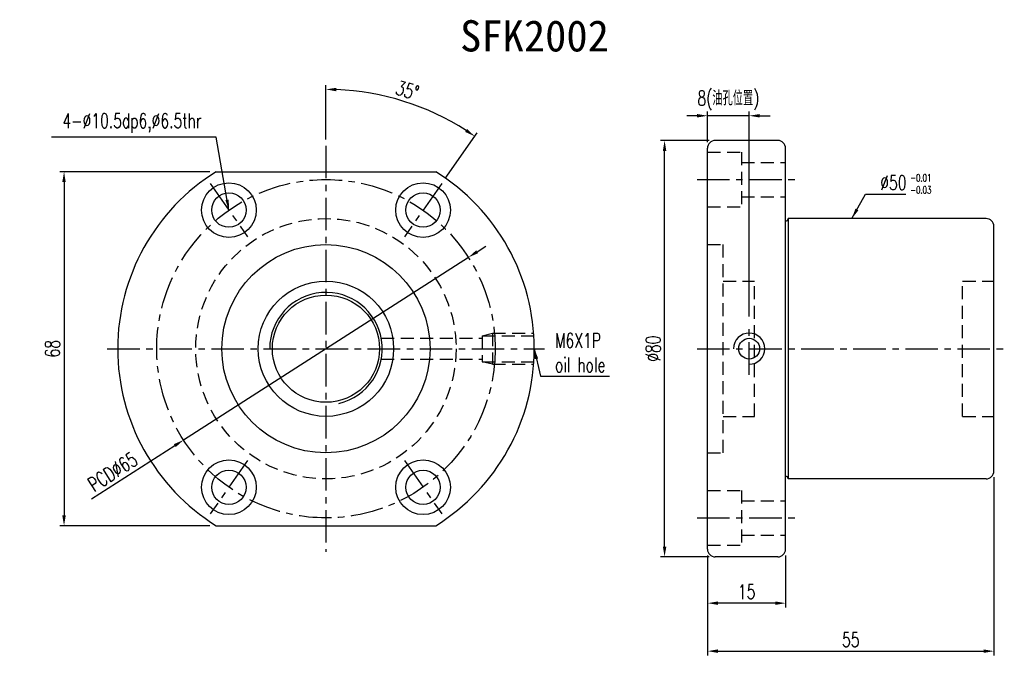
# Model space of a CAD drawing. Extents: x 15 to 1084, y 29 to 151.
import ezdxf

# ---------------------------------------------------------------- set-up
doc = ezdxf.new("R2010")
doc.units = 0
doc.header["$MEASUREMENT"] = 0
doc.header["$PDMODE"] = 2
for name, pattern in [('CENTER', [2, 1.25, -0.25, 0.25, -0.25]), ('DASHED', [0.75, 0.5, -0.25]), ('PH-20', [23.2, 20, -1, 0.1, -1, 0.1, -1])]:
    doc.linetypes.add(name, pattern=pattern)
doc.layers.get('DEFPOINTS').update_dxf_attribs({"linetype": 'PH-20'})
for name, color, linetype in [('CL', 1, 'CENTER'), ('DIM', 4, 'CONTINUOUS'), ('HID', 2, 'DASHED'), ('OUT', 3, 'CONTINUOUS')]:
    doc.layers.add(name, color=color, linetype=linetype)
doc.styles.add('DIM-7', font='SIMPLEX.shx', dxfattribs={"width": 0.7, "bigfont": 'chineset.shx'})
doc.dimstyles.new('CNS', dxfattribs={"dimtxt": 3.5, "dimasz": 2.5, "dimexe": 1, "dimexo": 1.5, "dimgap": 0.09, "dimtad": 0, "dimdsep": 46, "dimtxsty": 'DIM-7', "dimcen": 0.09, "dimclrd": 1, "dimclre": 1, "dimclrt": 4, "dimadec": 0, "dimazin": 0, "dimtfac": 1, "dimtix": 1, "dimtmove": 2, "dimatfit": 3, "dimfxl": 1, "dimtvp": 0.971429, "dimtolj": 1, "dimarcsym": 0})

# ---------------------------------------------------------------- blocks, each defined once
blk = doc.blocks.new('*D2')
at = {"layer": 'DEFPOINTS', "color": 0, "transparency": 16777216}
for p in [(53.19, 121.89), (23.96, 53.89), (53.19, 53.89)]:
    blk.add_point(p, dxfattribs=at)
at = {"layer": 'DIM', "color": 7, "lineweight": -2, "transparency": 16777216}
for p, q in [((51.99, 121.89), (23.16, 121.89)), ((23.96, 119.89), (23.96, 55.89)), ((51.99, 53.89), (23.16, 53.89))]:
    blk.add_line(p, q, dxfattribs=at)
at = {"layer": 'DIM', "color": 7, "transparency": 16777216}
for points in [[(23.62, 119.89), (24.29, 119.89), (23.96, 121.89)], [(23.62, 55.89), (24.29, 55.89), (23.96, 53.89)]]:
    blk.add_solid(points, dxfattribs=at)
at = {"layer": 'DIM', "color": 7, "transparency": 16777216, "insert": (21.76, 87.89), "char_height": 2.8, "attachment_point": 5, "rotation": 90, "style": 'DIM-7'}
blk.add_mtext('\\A1;68', dxfattribs=at)
blk = doc.blocks.new('*D3')
at = {"layer": 'DEFPOINTS', "color": 0, "transparency": 16777216}
for p in [(93.99, 133.64), (74.26, 126.89), (96.49, 119.64), (89.32, 109.4), (74.26, 48.89)]:
    blk.add_point(p, dxfattribs=at)
at = {"layer": 'DIM', "color": 7, "lineweight": -2, "transparency": 16777216}
for p, q in [((74.26, 128.09), (74.26, 138.51)), ((97.18, 120.62), (103.3, 129.36))]:
    blk.add_line(p, q, dxfattribs=at)
blk.add_arc((74.26, 87.89), 49.82, 57.3003, 87.6997, dxfattribs=at)
at = {"layer": 'DIM', "color": 7, "transparency": 16777216}
for points in [[(76.25, 137.34), (76.27, 138.01), (74.26, 137.71)], [(101.36, 130.09), (100.99, 129.54), (102.84, 128.7)]]:
    blk.add_solid(points, dxfattribs=at)
at = {"layer": 'DIM', "color": 7, "transparency": 16777216, "insert": (89.9, 137.51), "char_height": 2.8, "attachment_point": 5, "rotation": 342.5, "style": 'DIM-7'}
blk.add_mtext('\\A1;35°', dxfattribs=at)
blk = doc.blocks.new('*D4')
at = {"layer": 'DEFPOINTS', "color": 0, "transparency": 16777216}
for p in [(101.62, 105.44), (46.91, 70.35)]:
    blk.add_point(p, dxfattribs=at)
at = {"layer": 'DIM', "color": 7, "lineweight": -2, "transparency": 16777216}
for p, q in [((103.3, 106.52), (104.99, 107.6)), ((101.62, 105.44), (46.91, 70.35)), ((29.25, 59.03), (45.22, 69.27))]:
    blk.add_line(p, q, dxfattribs=at)
at = {"layer": 'DIM', "color": 7, "transparency": 16777216}
for points in [[(103.12, 106.8), (103.48, 106.24), (101.62, 105.44)], [(45.04, 69.55), (45.4, 68.99), (46.91, 70.35)]]:
    blk.add_solid(points, dxfattribs=at)
at = {"layer": 'DIM', "color": 7, "transparency": 16777216, "insert": (33.3, 64.23), "char_height": 2.8, "attachment_point": 5, "rotation": 32.6753, "style": 'DIM-7'}
blk.add_mtext('\\A1;PCD∅65', dxfattribs=at)
blk = doc.blocks.new('*D5')
at = {"layer": 'DEFPOINTS', "color": 0, "transparency": 16777216}
for p in [(139.29, 127.89), (149.04, 127.89), (149.04, 47.89)]:
    blk.add_point(p, dxfattribs=at)
at = {"layer": 'DIM', "color": 7, "lineweight": -2, "transparency": 16777216}
for p, q in [((147.84, 127.89), (138.49, 127.89)), ((139.29, 49.89), (139.29, 125.89)), ((147.84, 47.89), (138.49, 47.89))]:
    blk.add_line(p, q, dxfattribs=at)
at = {"layer": 'DIM', "color": 7, "transparency": 16777216}
for points in [[(138.96, 125.89), (139.63, 125.89), (139.29, 127.89)], [(138.96, 49.89), (139.63, 49.89), (139.29, 47.89)]]:
    blk.add_solid(points, dxfattribs=at)
at = {"layer": 'DIM', "color": 7, "transparency": 16777216, "insert": (137.09, 87.89), "char_height": 2.8, "attachment_point": 5, "rotation": 90, "style": 'DIM-7'}
blk.add_mtext('\\A1;%%c80', dxfattribs=at)
blk = doc.blocks.new('*D6')
at = {"layer": 'DEFPOINTS', "color": 0, "transparency": 16777216}
for p in [(147.54, 49.39), (162.54, 49.39), (147.54, 39.01)]:
    blk.add_point(p, dxfattribs=at)
at = {"layer": 'DIM', "color": 7, "lineweight": -2, "transparency": 16777216}
for p, q in [((147.54, 48.19), (147.54, 38.21)), ((162.54, 48.19), (162.54, 38.21)), ((160.54, 39.01), (149.54, 39.01))]:
    blk.add_line(p, q, dxfattribs=at)
at = {"layer": 'DIM', "color": 7, "transparency": 16777216}
for points in [[(149.54, 39.34), (149.54, 38.68), (147.54, 39.01)], [(160.54, 39.34), (160.54, 38.68), (162.54, 39.01)]]:
    blk.add_solid(points, dxfattribs=at)
at = {"layer": 'DIM', "color": 7, "transparency": 16777216, "insert": (155.04, 41.21), "char_height": 2.8, "attachment_point": 5, "style": 'DIM-7'}
blk.add_mtext('\\A1;15', dxfattribs=at)
blk = doc.blocks.new('*D7')
at = {"layer": 'DEFPOINTS', "color": 0, "transparency": 16777216}
for p in [(202.54, 64.39), (147.54, 49.39), (202.54, 29.79)]:
    blk.add_point(p, dxfattribs=at)
at = {"layer": 'DIM', "color": 7, "lineweight": -2, "transparency": 16777216}
for p, q in [((202.54, 63.19), (202.54, 28.99)), ((147.54, 48.19), (147.54, 28.99)), ((149.54, 29.79), (200.54, 29.79))]:
    blk.add_line(p, q, dxfattribs=at)
at = {"layer": 'DIM', "color": 7, "transparency": 16777216}
for points in [[(149.54, 30.13), (149.54, 29.46), (147.54, 29.79)], [(200.54, 30.13), (200.54, 29.46), (202.54, 29.79)]]:
    blk.add_solid(points, dxfattribs=at)
at = {"layer": 'DIM', "color": 7, "transparency": 16777216, "insert": (175.04, 31.99), "char_height": 2.8, "attachment_point": 5, "style": 'DIM-7'}
blk.add_mtext('\\A1;55', dxfattribs=at)
blk = doc.blocks.new('*D8')
at = {"layer": 'DEFPOINTS', "color": 0, "transparency": 16777216}
for p in [(147.54, 132.64), (147.54, 126.39), (155.54, 92.89)]:
    blk.add_point(p, dxfattribs=at)
at = {"layer": 'DIM', "color": 7, "lineweight": -2, "transparency": 16777216}
for p, q in [((145.54, 132.64), (143.54, 132.64)), ((147.54, 127.59), (147.54, 133.44)), ((155.54, 132.64), (147.54, 132.64)), ((155.54, 94.09), (155.54, 133.44)), ((157.54, 132.64), (159.54, 132.64))]:
    blk.add_line(p, q, dxfattribs=at)
at = {"layer": 'DIM', "color": 7, "transparency": 16777216}
for points in [[(145.54, 132.97), (145.54, 132.31), (147.54, 132.64)], [(157.54, 132.97), (157.54, 132.31), (155.54, 132.64)]]:
    blk.add_solid(points, dxfattribs=at)
at = {"layer": 'DIM', "color": 7, "transparency": 16777216, "insert": (151.54, 135.57), "char_height": 2.8, "attachment_point": 5, "style": 'DIM-7'}
blk.add_mtext('\\A1;8(油孔位置)', dxfattribs=at)

msp = doc.modelspace()

# ---------------------------------------------------------------- linework, layer by layer
at = {"layer": 'CL', "color": 7, "ltscale": 5}
for p, q in [((74.2617, 126.8945), (74.2617, 48.8945)), ((52.0356, 119.6367), (59.2053, 109.3973)), ((96.4878, 119.6367), (89.3181, 109.3973)), ((145.5351, 120.3945), (164.5351, 120.3945)), ((155.5351, 82.8945), (155.5351, 92.8945)), ((32.2617, 87.8945), (116.2617, 87.8945)), ((145.5351, 87.8945), (204.5351, 87.8945)), ((59.2053, 66.3918), (52.0356, 56.1524)), ((89.3181, 66.3918), (96.4878, 56.1524)), ((145.5351, 55.3945), (164.5351, 55.3945))]:
    msp.add_line(p, q, dxfattribs=at)
msp.add_circle((74.2617, 87.8945), 32.5, dxfattribs=at)
at = {"layer": 'DIM', "color": 7}
msp.add_arc((74.2617, 87.8945), 10.805, 283.378, 180, dxfattribs=at)
at = {"layer": 'DIM', "color": 7, "ltscale": 5}
msp.add_arc((155.5351, 87.8945), 3, 270, 180, dxfattribs=at)
at = {"layer": 'HID', "color": 7, "ltscale": 5}
for p, q in [((147.5351, 125.6445), (154.0351, 125.6445)), ((154.0351, 125.6445), (154.0351, 115.1445)), ((154.0351, 123.6945), (162.5351, 123.6945)), ((154.0351, 117.0945), (162.5351, 117.0945)), ((147.5351, 115.1445), (154.0351, 115.1445)), ((147.5351, 107.8945), (150.5351, 107.8945)), ((150.5351, 67.8945), (150.5351, 107.8945)), ((150.5351, 100.8945), (156.5351, 100.8945)), ((156.5351, 74.8945), (156.5351, 100.8945)), ((196.5351, 100.8945), (202.5351, 100.8945)), ((196.5351, 74.8945), (196.5351, 100.8945)), ((104.2617, 90.3945), (106.2617, 90.8945)), ((106.2617, 90.8945), (106.2617, 84.8945)), ((106.2617, 90.8945), (114.1491, 90.8945)), ((84.88, 89.8945), (104.2617, 89.8945)), ((104.2617, 90.3945), (104.2617, 85.3945)), ((104.2617, 90.3945), (114.1835, 90.3945)), ((84.88, 85.8945), (104.2617, 85.8945)), ((106.2617, 84.8945), (104.2617, 85.3945)), ((104.2617, 85.3945), (114.1835, 85.3945)), ((106.2617, 84.8945), (114.1491, 84.8945)), ((150.5351, 74.8945), (156.5351, 74.8945)), ((196.5351, 74.8945), (202.5351, 74.8945)), ((147.5351, 67.8945), (150.5351, 67.8945)), ((147.5351, 60.6445), (154.0351, 60.6445)), ((154.0351, 60.6445), (154.0351, 50.1445)), ((154.0351, 58.6945), (162.5351, 58.6945)), ((154.0351, 52.0945), (162.5351, 52.0945)), ((147.5351, 50.1445), (154.0351, 50.1445))]:
    msp.add_line(p, q, dxfattribs=at)
msp.add_circle((74.2617, 87.8945), 25, dxfattribs=at)
at = {"layer": 'OUT', "color": 7, "ltscale": 5}
for p, q in [((161.0351, 127.8945), (149.0351, 127.8945)), ((147.5351, 49.3945), (147.5351, 126.3945)), ((162.5351, 49.3945), (162.5351, 126.3945)), ((53.1904, 121.8945), (95.333, 121.8945)), ((163.0351, 112.8945), (163.0351, 62.8945)), ((201.0351, 112.8945), (163.0351, 112.8945)), ((202.5351, 64.3945), (202.5351, 111.3945)), ((201.0351, 62.8945), (163.0351, 62.8945)), ((53.1904, 53.8945), (95.333, 53.8945)), ((161.0351, 47.8945), (149.0351, 47.8945))]:
    msp.add_line(p, q, dxfattribs=at)
for centre, radius in [((55.6205, 114.517), 5.25), ((92.903, 114.517), 5.25), ((55.6205, 114.517), 3.3), ((92.903, 114.517), 3.3), ((74.2617, 87.8945), 20), ((74.2617, 87.8945), 13), ((74.2617, 87.8945), 10.3), ((155.5351, 87.8945), 2), ((55.6205, 61.2721), 5.25), ((92.903, 61.2721), 5.25), ((55.6205, 61.2721), 3.3), ((92.903, 61.2721), 3.3)]:
    msp.add_circle(centre, radius, dxfattribs=at)
for centre, radius, start, end in [((149.0351, 126.3945), 1.5, 90, 180), ((161.0351, 126.3945), 1.5, 0, 90), ((74.2617, 87.8945), 40, 121.788331, 238.211669), ((74.2617, 87.8945), 40, 301.788331, 58.211669), ((162.5351, 112.8945), 0.5, 270, 0), ((201.0351, 111.3945), 1.5, 0, 90), ((201.0351, 64.3945), 1.5, 270, 0), ((162.5351, 62.8945), 0.5, 0, 90), ((149.0351, 49.3945), 1.5, 180, 270), ((161.0351, 49.3945), 1.5, 270, 0)]:
    msp.add_arc(centre, radius, start, end, dxfattribs=at)

# ---------------------------------------------------------------- texts
at = {"layer": 'DIM', "color": 7, "linetype": 'Continuous', "insert": (100.0228, 150.9902), "char_height": 6, "width": 184.051273, "attachment_point": 1}
msp.add_mtext('SFK2002', dxfattribs=at)
at = {"layer": 'DIM', "color": 7, "char_height": 2.8, "style": 'DIM-7'}
for s, insert, attachment_point in [('4-%%c10.5dp6,%%c6.5thr', (50.3641, 129.3537), 9), ('\\A1;%%c50', (180.7065, 118.391), 7), ('\\A1;M6X1P\\Poil hole', (118.2497, 83.3916), 7)]:
    msp.add_mtext(s, dxfattribs=dict(at, insert=insert, attachment_point=attachment_point))
at = {"layer": 'DIM', "color": 7, "insert": (186.4914, 121.4235), "char_height": 1.4, "width": 7.869406, "attachment_point": 1, "style": 'DIM-7'}
msp.add_mtext('-0.01\\P-0.03', dxfattribs=at)

# ---------------------------------------------------------------- dimensions: what is measured, and where the dimension line sits
at = {"layer": 'DIM', "color": 7}
dim = msp.add_angular_dim_2l(base=(93.9941, 133.6393), line1=((74.2617, 126.8945), (74.2617, 48.8945)), line2=((96.4878, 119.6367), (89.3181, 109.3973)), dimstyle='CNS', override={"dimscale": 0.8, "dimgap": 1, "dimtad": 1, "dimdec": 3, "dimclrd": 7, "dimclre": 7, "dimclrt": 7, "dimtp": -0.01, "dimtm": 0.02, "dimtfac": 0.5, "dimtdec": 3, "dimtmove": 0}, dxfattribs=at)
dim.commit()
dim.dimension.update_dxf_attribs({"geometry": '*D3', "text_midpoint": (89.9042, 137.5061)})
dim = msp.add_linear_dim(base=(147.5351, 132.6387), p1=(155.5351, 92.8945), p2=(147.5351, 126.3945), text='<>(油孔位置)', dimstyle='CNS', override={"dimscale": 0.8, "dimgap": 1, "dimtad": 1, "dimdec": 3, "dimclrd": 7, "dimclre": 7, "dimclrt": 7, "dimtp": -0.01, "dimtm": 0.02, "dimtfac": 0.5, "dimtdec": 3, "dimtmove": 0}, dxfattribs=at)
dim.commit()
dim.dimension.update_dxf_attribs({"geometry": '*D8', "text_midpoint": (151.5351, 135.572)})
dim = msp.add_linear_dim(base=(139.2917, 127.8945), p1=(149.0351, 47.8945), p2=(149.0351, 127.8945), angle=90, text='%%c<>', dimstyle='CNS', override={"dimscale": 0.8, "dimgap": 1, "dimtad": 1, "dimdec": 3, "dimclrd": 7, "dimclre": 7, "dimclrt": 7, "dimtp": -0.01, "dimtm": 0.02, "dimtfac": 0.5, "dimtdec": 3, "dimtmove": 0}, dxfattribs=at)
dim.commit()
dim.dimension.update_dxf_attribs({"geometry": '*D5', "text_midpoint": (137.0917, 87.8945)})
dim = msp.add_linear_dim(base=(23.9554, 53.8945), p1=(53.1904, 121.8945), p2=(53.1904, 53.8945), angle=90, dimstyle='CNS', override={"dimscale": 0.8, "dimgap": 1, "dimtad": 1, "dimdec": 3, "dimclrd": 7, "dimclre": 7, "dimclrt": 7, "dimtp": -0.01, "dimtm": 0.02, "dimtfac": 0.5, "dimtdec": 3, "dimtmove": 0}, dxfattribs=at)
dim.commit()
dim.dimension.update_dxf_attribs({"geometry": '*D2', "text_midpoint": (21.7554, 87.8945)})
dim = msp.add_diameter_dim_2p(p1=(101.6184, 105.4405), p2=(46.905, 70.3485), text='PCD<>', dimstyle='CNS', override={"dimscale": 0.8, "dimgap": 1, "dimtad": 1, "dimdec": 3, "dimclrd": 7, "dimclre": 7, "dimclrt": 7, "dimtp": -0.01, "dimtm": 0.02, "dimtfac": 0.5, "dimtdec": 3, "dimtmove": 0}, dxfattribs=at)
dim.commit()
dim.dimension.update_dxf_attribs({"geometry": '*D4', "text_midpoint": (34.4843, 62.3821), "dimtype": 163})
for base, p1, p2, picture, middle in [((202.5351, 29.794), (147.5351, 49.3945), (202.5351, 64.3945), '*D7', (175.0351, 31.994)), ((147.5351, 39.0106), (162.5351, 49.3945), (147.5351, 49.3945), '*D6', (155.0351, 41.2106))]:
    dim = msp.add_linear_dim(base=base, p1=p1, p2=p2, dimstyle='CNS', override={"dimscale": 0.8, "dimgap": 1, "dimtad": 1, "dimdec": 3, "dimclrd": 7, "dimclre": 7, "dimclrt": 7, "dimtp": -0.01, "dimtm": 0.02, "dimtfac": 0.5, "dimtdec": 3, "dimtmove": 0}, dxfattribs=at)
    dim.commit()
    dim.dimension.update_dxf_attribs({"geometry": picture, "text_midpoint": middle})

# ---------------------------------------------------------------- leaders
at = {"layer": 'DIM', "color": 7, "annotation_type": 0, "has_hookline": 1}
for points, override, hookline_direction, text_width in [([(55.6205, 114.517), (53.1641, 128.5537), (51.1641, 128.5537)], {"dimscale": 0.8, "dimgap": 1, "dimtad": 1, "dimdec": 3, "dimclrd": 7, "dimclre": 4, "dimtp": -0.01, "dimtm": 0.02, "dimtfac": 0.5, "dimtdec": 3, "dimtmove": 0}, 1, 28.84), ([(175.2471, 112.8945), (177.9065, 117.591), (179.9065, 117.591)], {"dimscale": 0.8, "dimgap": 1, "dimtad": 1, "dimdec": 3, "dimclrd": 7, "dimclre": 7, "dimclrt": 7, "dimtp": -0.01, "dimtm": 0.02, "dimtfac": 0.5, "dimtdec": 3, "dimtmove": 0}, 0, 4.9467), ([(114.2617, 87.8945), (115.4497, 82.5916), (117.4497, 82.5916)], {"dimscale": 0.8, "dimgap": 1, "dimtad": 1, "dimdec": 3, "dimclrd": 7, "dimclre": 7, "dimclrt": 7, "dimtp": -0.01, "dimtm": 0.02, "dimtfac": 0.5, "dimtdec": 3, "dimtmove": 0}, 0, 10.4533)]:
    msp.add_leader(points, dimstyle='CNS', override=override, dxfattribs=dict(at, hookline_direction=hookline_direction, text_width=text_width))

doc.saveas('drawing.dxf')
